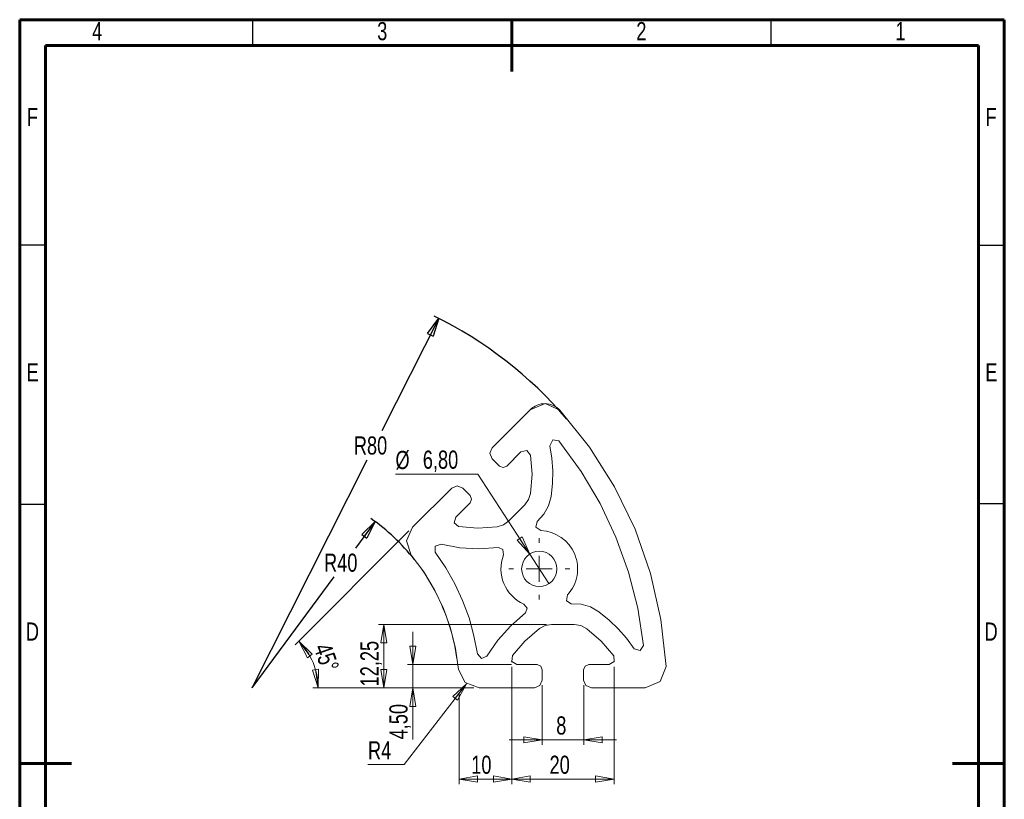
# Model space of a CAD drawing. Header units: millimetres. Extents: x 15 to 206, y 2 to 292.
# Tile 2 of 2: x 15 to 205, y 142 to 292. Entities that reach past the tile are written whole.
import ezdxf

# ---------------------------------------------------------------- set-up
doc = ezdxf.new("R2010")
doc.units = ezdxf.units.MM
doc.header["$PDSIZE"] = -1
doc.layers.add('GRAU', color=8, linetype='Continuous')
doc.styles.add('SLDTEXTSTYLE0', font='TXT', dxfattribs={"width": 0.75})
doc.dimstyles.new('SLDDIMSTYLE0', dxfattribs={"dimtxt": 3.5, "dimasz": 3.556, "dimexe": 0, "dimexo": 0.0625, "dimgap": 0.875, "dimtad": 0, "dimtih": 1, "dimtoh": 1, "dimdec": 0, "dimrnd": 1e-09, "dimzin": 12, "dimdsep": 46, "dimtxsty": 'SLDTEXTSTYLE0', "dimblk1": 'CLOSED', "dimblk2": 'CLOSED', "dimsah": 1, "dimcen": 0, "dimadec": 0, "dimazin": 3, "dimtfac": 1, "dimtdec": 0, "dimtofl": 0, "dimtmove": 0, "dimatfit": 3, "dimldrblk": 'CLOSED', "dimfxl": 1, "dimfrac": 2, "dimtolj": 1, "dimtzin": 12, "dimarcsym": 0})
doc.dimstyles.new('SLDDIMSTYLE1', dxfattribs={"dimtxt": 3.5, "dimasz": 3.556, "dimexe": 0, "dimexo": 0.0625, "dimgap": 0.875, "dimtad": 0, "dimtih": 1, "dimtoh": 1, "dimdec": 0, "dimrnd": 1e-09, "dimzin": 12, "dimdsep": 46, "dimtxsty": 'SLDTEXTSTYLE0', "dimblk1": 'CLOSED', "dimblk2": 'CLOSED', "dimsah": 1, "dimcen": 0, "dimadec": 0, "dimazin": 3, "dimtfac": 1, "dimtofl": 0, "dimtmove": 0, "dimatfit": 3, "dimldrblk": 'CLOSED', "dimfxl": 1, "dimfrac": 2, "dimtolj": 1, "dimtzin": 12, "dimarcsym": 0})
doc.dimstyles.new('SLDDIMSTYLE2', dxfattribs={"dimtxt": 3.5, "dimasz": 3.556, "dimexe": 0, "dimexo": 0.0625, "dimgap": 0.875, "dimtad": 1, "dimdec": 0, "dimrnd": 1e-09, "dimzin": 12, "dimdsep": 46, "dimtxsty": 'SLDTEXTSTYLE0', "dimblk1": 'CLOSED', "dimblk2": 'CLOSED', "dimsah": 1, "dimcen": 0.09, "dimadec": 0, "dimazin": 3, "dimtfac": 1, "dimtdec": 0, "dimtofl": 0, "dimtmove": 0, "dimatfit": 3, "dimldrblk": 'CLOSED', "dimfxl": 1, "dimfrac": 2, "dimtolj": 1, "dimtzin": 12, "dimarcsym": 0})
doc.dimstyles.new('SLDDIMSTYLE3', dxfattribs={"dimtxt": 3.5, "dimasz": 3.556, "dimexe": 0, "dimexo": 0.0625, "dimgap": 0.875, "dimtad": 0, "dimtih": 1, "dimtoh": 1, "dimrnd": 1e-09, "dimzin": 12, "dimdsep": 46, "dimtxsty": 'SLDTEXTSTYLE0', "dimblk1": 'CLOSED', "dimblk2": 'CLOSED', "dimsah": 1, "dimcen": 0, "dimadec": 0, "dimazin": 3, "dimtfac": 1, "dimtofl": 0, "dimtmove": 0, "dimatfit": 3, "dimldrblk": 'CLOSED', "dimfxl": 1, "dimfrac": 2, "dimtolj": 1, "dimtzin": 12, "dimarcsym": 0})
doc.dimstyles.new('SLDDIMSTYLE4', dxfattribs={"dimtxt": 3.5, "dimasz": 3.556, "dimexe": 0, "dimexo": 0.0625, "dimgap": 0.875, "dimtad": 1, "dimrnd": 1e-09, "dimzin": 12, "dimdsep": 46, "dimtxsty": 'SLDTEXTSTYLE0', "dimblk1": 'CLOSED', "dimblk2": 'CLOSED', "dimsah": 1, "dimcen": 0.09, "dimadec": 0, "dimazin": 3, "dimtfac": 1, "dimtmove": 0, "dimatfit": 0, "dimldrblk": 'CLOSED', "dimfxl": 1, "dimfrac": 2, "dimtolj": 1, "dimtzin": 12, "dimarcsym": 0})
doc.dimstyles.new('SLDDIMSTYLE5', dxfattribs={"dimtxt": 3.5, "dimasz": 3.556, "dimexe": 0, "dimexo": 0.0625, "dimgap": 0.875, "dimtad": 0, "dimtih": 1, "dimtoh": 1, "dimrnd": 1e-09, "dimzin": 12, "dimdsep": 46, "dimtxsty": 'SLDTEXTSTYLE0', "dimblk1": 'NONE', "dimblk2": 'CLOSED', "dimsah": 1, "dimcen": 0, "dimadec": 0, "dimazin": 3, "dimtfac": 1, "dimtmove": 0, "dimatfit": 3, "dimldrblk": 'NONE', "dimfxl": 1, "dimfrac": 2, "dimtolj": 1, "dimtzin": 12, "dimarcsym": 0})
doc.dimstyles.new('SLDDIMSTYLE6', dxfattribs={"dimtxt": 3.5, "dimasz": 3.556, "dimexe": 0, "dimexo": 0.0625, "dimgap": 0.875, "dimtad": 1, "dimdec": 4, "dimzin": 12, "dimdsep": 46, "dimtxsty": 'SLDTEXTSTYLE0', "dimblk1": 'CLOSED', "dimblk2": 'CLOSED', "dimsah": 1, "dimcen": 0.09, "dimazin": 3, "dimtfac": 1, "dimtofl": 0, "dimtmove": 0, "dimatfit": 3, "dimldrblk": 'CLOSED', "dimfxl": 1, "dimfrac": 2, "dimtolj": 1, "dimtzin": 12, "dimarcsym": 0})
doc.dimstyles.new('SLDDIMSTYLE7', dxfattribs={"dimtxt": 3.5, "dimasz": 3.556, "dimexe": 0, "dimexo": 0.0625, "dimgap": 0.875, "dimtad": 1, "dimrnd": 1e-09, "dimzin": 12, "dimdsep": 46, "dimtxsty": 'SLDTEXTSTYLE0', "dimblk1": 'CLOSED', "dimblk2": 'CLOSED', "dimsah": 1, "dimcen": 0.09, "dimadec": 0, "dimazin": 3, "dimtfac": 1, "dimtofl": 0, "dimtmove": 0, "dimatfit": 3, "dimldrblk": 'CLOSED', "dimfxl": 1, "dimfrac": 2, "dimtolj": 1, "dimtzin": 12, "dimarcsym": 0})

# ---------------------------------------------------------------- blocks, each defined once
blk = doc.blocks.new('_CLOSED')
at = {"color": 0, "linetype": 'ByBlock', "lineweight": -2}
for p, q in [((-1, 0.166667), (0, 0)), ((-1, 0.166667), (-1, -0.166667)), ((0, 0), (-1, -0.166667)), ((0, 0), (-1, 0))]:
    blk.add_line(p, q, dxfattribs=at)
blk = doc.blocks.new('_D')
at = {"layer": 'GRAU'}
for p, q in [((83.6, 195.22), (79.79, 190.07)), ((59.84, 163.11), (75.67, 184.51))]:
    blk.add_line(p, q, dxfattribs=at)
blk.add_arc((59.84, 163.11), 39.93, 38.3399, 54.9325, dxfattribs=at)
at = {"layer": 'GRAU', "xscale": 3.556, "yscale": 3.556, "rotation": 53.4980706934}
blk.add_blockref('_CLOSED', (83.6, 195.22), dxfattribs=at)
at = {"layer": 'GRAU', "insert": (73.73, 189.02), "char_height": 3.5, "attachment_point": 1, "style": 'SLDTEXTSTYLE0'}
blk.add_mtext('R40', dxfattribs=at)
blk = doc.blocks.new('_D_1')
at = {"layer": 'GRAU'}
for p, q in [((95.85, 234.4), (84.88, 212.67)), ((59.89, 163.14), (82.08, 207.11))]:
    blk.add_line(p, q, dxfattribs=at)
blk.add_arc((59.89, 163.14), 79.81, 40.5064, 63.9367, dxfattribs=at)
at = {"layer": 'GRAU', "xscale": 3.556, "yscale": 3.556, "rotation": 63.2188459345}
blk.add_blockref('_CLOSED', (95.85, 234.4), dxfattribs=at)
at = {"layer": 'GRAU', "insert": (79.48, 211.62), "char_height": 3.5, "attachment_point": 1, "style": 'SLDTEXTSTYLE0'}
blk.add_mtext('R80', dxfattribs=at)
blk = doc.blocks.new('_D_2')
at = {"color": 7, "linetype": 'Continuous', "lineweight": 0}
for p, q in [((109.96, 167.18), (109.96, 144.53)), ((129.7, 167.18), (129.7, 144.53)), ((109.96, 145.53), (129.7, 145.53))]:
    blk.add_line(p, q, dxfattribs=at)
at = {"color": 7, "linetype": 'Continuous', "lineweight": 0, "xscale": 3.556, "yscale": 3.556}
for p, rotation in [((109.96, 145.53), 179.9999999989), ((129.7, 145.53), 359.9999999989)]:
    blk.add_blockref('_CLOSED', p, dxfattribs=dict(at, rotation=rotation))
at = {"color": 7, "linetype": 'Continuous', "lineweight": 0, "insert": (117.25, 150.04), "char_height": 3.5, "attachment_point": 1, "style": 'SLDTEXTSTYLE0'}
blk.add_mtext('20', dxfattribs=at)
blk = doc.blocks.new('_D_3')
at = {"color": 7, "linetype": 'Continuous', "lineweight": 0}
for p, q in [((109.96, 167.18), (109.96, 144.53)), ((99.78, 162.11), (99.78, 144.53)), ((99.78, 145.53), (109.96, 145.53))]:
    blk.add_line(p, q, dxfattribs=at)
at = {"color": 7, "linetype": 'Continuous', "lineweight": 0, "xscale": 3.556, "yscale": 3.556, "rotation": 180}
blk.add_blockref('_CLOSED', (99.78, 145.53), dxfattribs=at)
at = {"color": 7, "linetype": 'Continuous', "lineweight": 0, "xscale": 3.556, "yscale": 3.556}
blk.add_blockref('_CLOSED', (109.96, 145.53), dxfattribs=at)
at = {"color": 7, "linetype": 'Continuous', "lineweight": 0, "insert": (102.14, 150.04), "char_height": 3.5, "attachment_point": 1, "style": 'SLDTEXTSTYLE0'}
blk.add_mtext('10', dxfattribs=at)
blk = doc.blocks.new('_D_4')
at = {"color": 7, "linetype": 'Continuous', "lineweight": 0}
for p, q in [((101.21, 163.93), (89.21, 148.31)), ((89.21, 148.31), (82.21, 148.31))]:
    blk.add_line(p, q, dxfattribs=at)
at = {"color": 7, "linetype": 'Continuous', "lineweight": 0, "xscale": 3.556, "yscale": 3.556, "rotation": 52.4808757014}
blk.add_blockref('_CLOSED', (101.21, 163.93), dxfattribs=at)
at = {"color": 7, "linetype": 'Continuous', "lineweight": 0, "insert": (82.21, 152.82), "char_height": 3.5, "attachment_point": 1, "style": 'SLDTEXTSTYLE0'}
blk.add_mtext('R4', dxfattribs=at)
blk = doc.blocks.new('_D_5')
at = {"color": 7, "linetype": 'Continuous', "lineweight": 0}
for p, q in [((115.83, 163.61), (115.83, 152.11)), ((123.83, 163.61), (123.83, 152.11)), ((115.83, 153.11), (109.48, 153.11)), ((115.83, 153.11), (123.83, 153.11)), ((123.83, 153.11), (130.18, 153.11))]:
    blk.add_line(p, q, dxfattribs=at)
at = {"color": 7, "linetype": 'Continuous', "lineweight": 0, "xscale": 3.556, "yscale": 3.556}
blk.add_blockref('_CLOSED', (115.83, 153.11, -500), dxfattribs=at)
at = {"color": 7, "linetype": 'Continuous', "lineweight": 0, "xscale": 3.556, "yscale": 3.556, "rotation": 180}
blk.add_blockref('_CLOSED', (123.83, 153.11, -500), dxfattribs=at)
at = {"color": 7, "linetype": 'Continuous', "lineweight": 0, "insert": (118.54, 157.62), "char_height": 3.5, "attachment_point": 1, "style": 'SLDTEXTSTYLE0'}
blk.add_mtext('8', dxfattribs=at)
blk = doc.blocks.new('_D_6')
at = {"color": 7, "linetype": 'Continuous', "lineweight": 0}
for p, q in [((103.43, 204.32), (87.51, 204.32)), ((113.41, 188.92), (103.43, 204.32)), ((117.11, 183.22), (113.41, 188.92))]:
    blk.add_line(p, q, dxfattribs=at)
at = {"color": 7, "linetype": 'Continuous', "lineweight": 0, "xscale": 3.556, "yscale": 3.556, "rotation": 302.9507059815}
blk.add_blockref('_CLOSED', (113.41, 188.92, -500), dxfattribs=at)
at = {"color": 7, "linetype": 'Continuous', "lineweight": 0, "char_height": 3.5, "attachment_point": 1, "style": 'SLDTEXTSTYLE0'}
for s, insert in [('%%c', (87.51, 208.83)), ('6,80', (92.79, 208.89))]:
    blk.add_mtext(s, dxfattribs=dict(at, insert=insert))
blk = doc.blocks.new('_NONE')
blk = doc.blocks.new('_D_7')
at = {"color": 7, "linetype": 'Continuous', "lineweight": 0}
for p, q in [((90.11, 193.38), (68.13, 171.41)), ((102.65, 163.11), (71.57, 163.11))]:
    blk.add_line(p, q, dxfattribs=at)
blk.add_arc((59.83, 163.11), 12.75, 0, 45, dxfattribs=at)
at = {"color": 7, "linetype": 'Continuous', "lineweight": 0, "xscale": 3.556, "yscale": 3.556}
for p, rotation in [((68.84, 172.12, -500), 127.206006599), ((72.57, 163.11, -500), 277.793993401)]:
    blk.add_blockref('_CLOSED', p, dxfattribs=dict(at, rotation=rotation))
at = {"color": 7, "linetype": 'Continuous', "lineweight": 0, "insert": (74.99, 172.07), "char_height": 3.5, "attachment_point": 1, "rotation": 289.0612, "style": 'SLDTEXTSTYLE0'}
blk.add_mtext('45°', dxfattribs=at)
blk = doc.blocks.new('_D_8')
at = {"color": 7, "linetype": 'Continuous', "lineweight": 0}
for p, q in [((90.85, 167.61), (90.85, 173.96)), ((109.91, 167.61), (89.85, 167.61)), ((90.85, 167.61), (90.85, 163.11)), ((102.65, 163.11), (89.85, 163.11)), ((90.85, 163.11), (90.85, 153.18))]:
    blk.add_line(p, q, dxfattribs=at)
at = {"color": 7, "linetype": 'Continuous', "lineweight": 0, "xscale": 3.556, "yscale": 3.556}
for p, rotation in [((90.85, 167.61, -500), 270), ((90.85, 163.11, -500), 90)]:
    blk.add_blockref('_CLOSED', p, dxfattribs=dict(at, rotation=rotation))
at = {"color": 7, "linetype": 'Continuous', "lineweight": 0, "insert": (86.34, 153.18), "char_height": 3.5, "attachment_point": 1, "rotation": 90, "style": 'SLDTEXTSTYLE0'}
blk.add_mtext('4,50', dxfattribs=at)
blk = doc.blocks.new('_D_9')
at = {"color": 7, "linetype": 'Continuous', "lineweight": 0}
for p, q in [((116.64, 175.36), (84.25, 175.36)), ((85.25, 175.36), (85.25, 163.11)), ((102.65, 163.11), (84.25, 163.11))]:
    blk.add_line(p, q, dxfattribs=at)
at = {"color": 7, "linetype": 'Continuous', "lineweight": 0, "xscale": 3.556, "yscale": 3.556}
for p, rotation in [((85.25, 175.36, -500), 90), ((85.25, 163.11, -500), 270)]:
    blk.add_blockref('_CLOSED', p, dxfattribs=dict(at, rotation=rotation))
at = {"color": 7, "linetype": 'Continuous', "lineweight": 0, "insert": (80.74, 163.4), "char_height": 3.5, "attachment_point": 1, "rotation": 90, "style": 'SLDTEXTSTYLE0'}
blk.add_mtext('12,25', dxfattribs=at)
blk = doc.blocks.new('SW_CENTERMARKSYMBOL_0')
at = {"color": 0, "linetype": 'Continuous', "lineweight": 0}
for p, q in [((0, 5), (0, 5.9)), ((0, 0), (0, 2.5)), ((-5, 0), (-5.9, 0)), ((0, 0), (-2.5, 0)), ((0, 0), (0, -2.5)), ((0, 0), (2.5, 0)), ((5, 0), (5.9, 0)), ((0, -5), (0, -5.9))]:
    blk.add_line(p, q, dxfattribs=at)
blk = doc.blocks.new('SW_CENTERMARKSYMBOL_1')
at = {"color": 0, "linetype": 'Continuous', "lineweight": 0}
for p, q in [((0, 5), (0, 5.9)), ((0, 0), (0, 2.5)), ((-5, 0), (-5.9, 0)), ((0, 0), (-2.5, 0)), ((0, 0), (0, -2.5)), ((0, 0), (2.5, 0)), ((5, 0), (5.9, 0)), ((0, -5), (0, -5.9))]:
    blk.add_line(p, q, dxfattribs=at)

msp = doc.modelspace()

# ---------------------------------------------------------------- linework, layer by layer
at = {"color": 7, "linetype": 'Continuous', "lineweight": 60}
for p, q in [((205, 292), (15, 292)), ((15, 292), (15, 5)), ((110, 282), (110, 292)), ((205, 5), (205, 292)), ((20, 287), (200, 287)), ((20, 10), (20, 287)), ((200, 287), (200, 10)), ((15, 148.5), (25, 148.5)), ((195, 148.5), (205, 148.5))]:
    msp.add_line(p, q, dxfattribs=at)
at = {"color": 7, "linetype": 'Continuous', "lineweight": 30}
for p, q in [((60, 287), (60, 292)), ((160, 287), (160, 292)), ((20, 248.5), (15, 248.5)), ((200, 248.5), (205, 248.5)), ((20, 198.5), (15, 198.5)), ((200, 198.65086), (205, 198.65086))]:
    msp.add_line(p, q, dxfattribs=at)
at = {"color": 7, "linetype": 'Continuous', "lineweight": 15}
for p, q in [((113.49407, 216.77276), (106.14394, 209.42262)), ((116.40281, 217.94352), (113.49407, 216.77276)), ((119.26219, 216.65693), (116.40281, 217.94352)), ((124.96685, 209.55051), (119.26219, 216.65693)), ((117.88057, 210.98024), (117.33033, 209.832)), ((119.04946, 210.73783), (117.88057, 210.98024)), ((106.14394, 209.42262), (105.7046, 208.36196)), ((117.33033, 209.832), (117.69381, 207.42418)), ((123.33334, 204.85791), (119.04946, 210.73783)), ((129.80184, 201.88499), (124.96685, 209.55051)), ((105.7046, 208.36196), (106.14394, 207.3013)), ((106.14394, 207.3013), (107.55815, 205.88709)), ((108.97236, 205.88709), (111.70612, 208.62084)), ((111.70612, 208.62084), (112.84621, 208.91951)), ((112.84621, 208.91951), (113.58697, 208.00288)), ((113.58697, 208.00288), (113.86218, 204.36139)), ((117.69381, 207.42418), (117.85401, 204.99435)), ((107.55815, 205.88709), (108.26526, 205.59419)), ((108.26526, 205.59419), (108.97236, 205.88709)), ((113.86218, 204.36139), (113.58914, 200.61977)), ((117.85401, 204.99435), (117.80979, 202.55964)), ((126.98762, 198.68304), (123.33334, 204.85791)), ((98.36576, 201.64445), (90.81231, 194.09099)), ((99.42642, 202.08379), (98.36576, 201.64445)), ((100.48708, 201.64445), (99.42642, 202.08379)), ((101.90129, 200.23023), (100.48708, 201.64445)), ((117.80979, 202.55964), (117.54681, 200.03831)), ((133.7388, 193.7218), (129.80184, 201.88499)), ((102.19419, 199.52312), (101.90129, 200.23023)), ((101.90129, 198.81602), (102.19419, 199.52312)), ((113.58914, 200.61977), (113.20205, 199.43235)), ((117.54681, 200.03831), (117.05622, 198.25264)), ((99.13218, 196.04691), (101.90129, 198.81602)), ((112.46763, 198.4222), (109.36618, 195.32075)), ((113.20205, 199.43235), (112.46763, 198.4222)), ((117.05622, 198.25264), (116.1682, 196.62761)), ((130.04329, 192.19107), (126.98762, 198.68304)), ((98.86134, 194.96601), (99.13218, 196.04691)), ((116.1682, 196.62761), (114.85585, 195.18358)), ((90.81231, 194.09099), (89.64609, 191.46954)), ((99.68681, 194.21749), (98.86134, 194.96601)), ((103.42699, 193.9262), (99.68681, 194.21749)), ((107.16861, 194.19924), (103.42699, 193.9262)), ((108.35603, 194.58633), (107.16861, 194.19924)), ((109.36618, 195.32075), (108.35603, 194.58633)), ((114.85585, 195.18358), (114.60702, 194.12871)), ((114.60702, 194.12871), (115.56507, 193.46189)), ((132.47312, 185.43987), (130.04329, 192.19107)), ((136.7272, 185.1657), (133.7388, 193.7218)), ((89.64609, 191.46954), (90.56689, 188.70298)), ((95.17244, 190.43329), (95.16917, 189.32059)), ((96.29962, 190.83045), (95.17244, 190.43329)), ((99.92237, 190.14583), (96.29962, 190.83045)), ((103.60271, 189.92637), (99.92237, 190.14583)), ((107.38041, 190.18762), (103.60271, 189.92637)), ((108.25242, 189.80531), (107.38041, 190.18762)), ((90.56689, 188.70298), (92.98107, 185.48799)), ((95.16917, 189.32059), (97.22765, 186.28684)), ((108.3732, 188.7728), (108.25242, 189.80531)), ((97.22765, 186.28684), (98.982, 183.18196)), ((92.98107, 185.48799), (95.06031, 182.0469)), ((134.25545, 178.48961), (132.47312, 185.43987)), ((138.72868, 176.32651), (136.7272, 185.1657)), ((98.982, 183.18196), (100.47914, 179.9452)), ((95.06031, 182.0469), (96.78362, 178.41446)), ((120.70425, 181.05482), (120.49831, 179.90586)), ((100.47914, 179.9452), (101.70924, 176.59782)), ((112.94783, 178.46958), (112.30314, 179.28508)), ((120.49831, 179.90586), (121.42018, 179.3359)), ((121.42018, 179.3359), (123.36923, 179.24279)), ((123.36923, 179.24279), (125.14622, 178.72164)), ((125.14622, 178.72164), (126.75578, 177.80589)), ((96.78362, 178.41446), (98.13358, 174.62738)), ((109.74559, 175.09613), (112.60156, 177.58265)), ((112.60156, 177.58265), (112.94783, 178.46958)), ((126.75578, 177.80589), (128.72458, 176.20899)), ((135.38402, 171.30272), (134.25545, 178.48961)), ((101.70924, 176.59782), (102.66421, 173.16182)), ((107.29838, 172.33857), (109.74559, 175.09613)), ((115.28844, 174.59624), (116.40178, 175.16215)), ((116.40178, 175.16215), (117.63538, 175.35713)), ((117.63538, 175.35713), (122.0215, 175.35713)), ((122.0215, 175.35713), (123.2551, 175.16215)), ((123.2551, 175.16215), (124.44884, 174.53677)), ((128.72458, 176.20899), (130.47745, 174.51866)), ((139.71988, 167.26771), (138.72868, 176.32651)), ((98.13358, 174.62738), (99.09655, 170.72391)), ((102.66421, 173.16182), (103.33778, 169.65977)), ((112.44965, 172.14357), (115.28844, 174.59624)), ((124.44884, 174.53677), (127.20724, 172.14357)), ((130.47745, 174.51866), (132.08233, 172.68723)), ((105.16887, 169.20735), (107.29838, 172.33857)), ((110.06933, 169.37406), (112.44965, 172.14357)), ((127.20724, 172.14357), (129.64597, 169.2929)), ((132.08233, 172.68723), (133.58475, 170.64537)), ((134.7289, 170.30477), (135.38402, 171.30272)), ((99.09655, 170.72391), (99.66767, 166.69373)), ((103.33778, 169.65977), (104.14293, 168.77659)), ((104.14293, 168.77659), (105.16887, 169.20735)), ((109.95651, 168.17992), (110.06933, 169.37406)), ((129.64597, 169.2929), (129.70038, 168.17992)), ((133.58475, 170.64537), (134.7289, 170.30477)), ((110.91233, 167.60713), (109.95651, 168.17992)), ((114.82844, 167.60713), (110.91233, 167.60713)), ((115.53555, 167.31423), (114.82844, 167.60713)), ((115.82844, 166.60713), (115.53555, 167.31423)), ((124.12133, 167.31423), (123.82844, 166.60713)), ((124.82844, 167.60713), (124.12133, 167.31423)), ((128.74456, 167.60713), (124.82844, 167.60713)), ((129.70038, 168.17992), (128.74456, 167.60713)), ((138.60775, 164.33605), (139.71988, 167.26771)), ((99.66767, 166.69373), (100.96796, 164.13613)), ((115.82844, 164.60713), (115.82844, 166.60713)), ((123.82844, 166.60713), (123.82844, 164.60713)), ((100.96796, 164.13613), (103.64625, 163.10713)), ((114.32844, 163.10713), (115.3891, 163.54647)), ((115.3891, 163.54647), (115.82844, 164.60713)), ((123.82844, 164.60713), (124.26778, 163.54647)), ((124.26778, 163.54647), (125.32844, 163.10713)), ((135.7231, 163.10713), (138.60775, 164.33605)), ((103.64625, 163.10713), (114.32844, 163.10713)), ((125.32844, 163.10713), (135.7231, 163.10713))]:
    msp.add_line(p, q, dxfattribs=at)
msp.add_circle((115.26121, 186.06813), 3.4, dxfattribs=at)
at = {"color": 7, "linetype": 'Continuous', "lineweight": 0}
for centre, radius, start, end in [((116.3225, 213.94433), 4, 42.6992406, 135), ((59.8409, 163.11466), 39.93497, 8.0525787, 36.9055065)]:
    msp.add_arc(centre, radius, start, end, dxfattribs=at)
at = {"color": 7, "linetype": 'Continuous', "lineweight": 15}
for start, end in [(317.3533558, 87.6466442), (158.5618819, 246.4381181)]:
    msp.add_arc((115.26121, 186.06813), 7.4, start, end, dxfattribs=at)
at = {"color": 7, "linetype": 'Continuous', "lineweight": 0}
for p in [(109.95651, 168.17992), (129.70038, 168.17992)]:
    msp.add_point(p, dxfattribs=at)

# ---------------------------------------------------------------- block references
for name in ['SW_CENTERMARKSYMBOL_0', 'SW_CENTERMARKSYMBOL_1']:
    msp.add_blockref(name, (115.26121, 186.06813), dxfattribs=at)

# ---------------------------------------------------------------- texts
at = {"color": 7, "linetype": 'Continuous', "lineweight": 0, "char_height": 3.5, "attachment_point": 2, "style": 'SLDTEXTSTYLE0'}
for s, insert in [('4', (29.96476, 291.54101)), ('3', (84.96476, 291.54101)), ('2', (134.96476, 291.54101)), ('1', (184.96476, 291.54101)), ('F', (17.46354, 274.98191)), ('F', (202.46354, 274.98191)), ('E', (17.50608, 225.73191)), ('E', (202.50608, 225.73191)), ('D', (17.4599, 175.73191)), ('D', (202.4599, 175.73191))]:
    msp.add_mtext(s, dxfattribs=dict(at, insert=insert))

# ---------------------------------------------------------------- dimensions: what is measured, and where the dimension line sits
at = {"color": 7, "linetype": 'Continuous', "lineweight": 0}
dim = msp.add_diameter_dim_2p(p1=(117.11053, 183.21506), p2=(113.41189, 188.9212), dimstyle='SLDDIMSTYLE5', dxfattribs=at)
dim.commit()
dim.dimension.update_dxf_attribs({"geometry": '_D_6', "text_midpoint": (94.6765, 207.1275), "dimtype": 163})
dim = msp.add_angular_dim_2l(base=(71.60465, 167.98499), line1=((90.81231, 194.09099), (98.36576, 201.64445)), line2=((114.32844, 163.10713), (103.64625, 163.10713)), dimstyle='SLDDIMSTYLE6', dxfattribs=at)
dim.commit()
dim.dimension.update_dxf_attribs({"geometry": '_D_7', "text_midpoint": (71.87603, 167.26985), "dimtype": 162})
for base, p1, p2, angle, dimstyle, picture, middle in [((85.2546, 163.10713), (117.63538, 175.35713), (103.64625, 163.10713), 90, 'SLDDIMSTYLE7', '_D_9', (85.2546, 169.22032)), ((90.85296, 163.10713), (110.91233, 167.60713), (103.64625, 163.10713), 90, 'SLDDIMSTYLE4', '_D_8', (90.85296, 157.70624)), ((129.70038, 145.52577), (109.95651, 168.17992), (129.70038, 168.17992), 360, 'SLDDIMSTYLE2', '_D_2', (119.83567, 145.52577))]:
    dim = msp.add_linear_dim(base=base, p1=p1, p2=p2, angle=angle, dimstyle=dimstyle, dxfattribs=at)
    dim.commit()
    dim.dimension.update_dxf_attribs({"geometry": picture, "text_midpoint": middle, "dimtype": 160})
for base, p1, p2, dimstyle, picture, middle in [((109.95651, 145.52577), (99.77587, 163.10713), (109.95651, 168.17992), 'SLDDIMSTYLE2', '_D_3', (104.72532, 145.52577)), ((123.82844, 153.10713), (115.82844, 164.60713), (123.82844, 164.60713), 'SLDDIMSTYLE4', '_D_5', (119.83567, 153.10713))]:
    dim = msp.add_linear_dim(base=base, p1=p1, p2=p2, dimstyle=dimstyle, dxfattribs=at)
    dim.commit()
    dim.dimension.update_dxf_attribs({"geometry": picture, "text_midpoint": middle, "dimtype": 160})
dim = msp.add_radius_dim(center=(103.64625, 167.10713), mpoint=(101.21014, 163.93453), dimstyle='SLDDIMSTYLE3', dxfattribs=at)
dim.commit()
dim.dimension.update_dxf_attribs({"geometry": '_D_4', "text_midpoint": (84.91688, 151.09037), "dimtype": 164})
at = {"layer": 'GRAU'}
for center, mpoint, dimstyle, picture, middle in [((59.88638, 163.14417), (95.84955, 234.39737), 'SLDDIMSTYLE1', '_D_1', (83.48071, 209.89119)), ((59.8409, 163.11466), (83.59621, 195.21585), 'SLDDIMSTYLE0', '_D', (77.73055, 187.28942))]:
    dim = msp.add_radius_dim(center=center, mpoint=mpoint, dimstyle=dimstyle, dxfattribs=at)
    dim.commit()
    dim.dimension.update_dxf_attribs({"geometry": picture, "text_midpoint": middle, "dimtype": 164})

doc.saveas('drawing.dxf')
